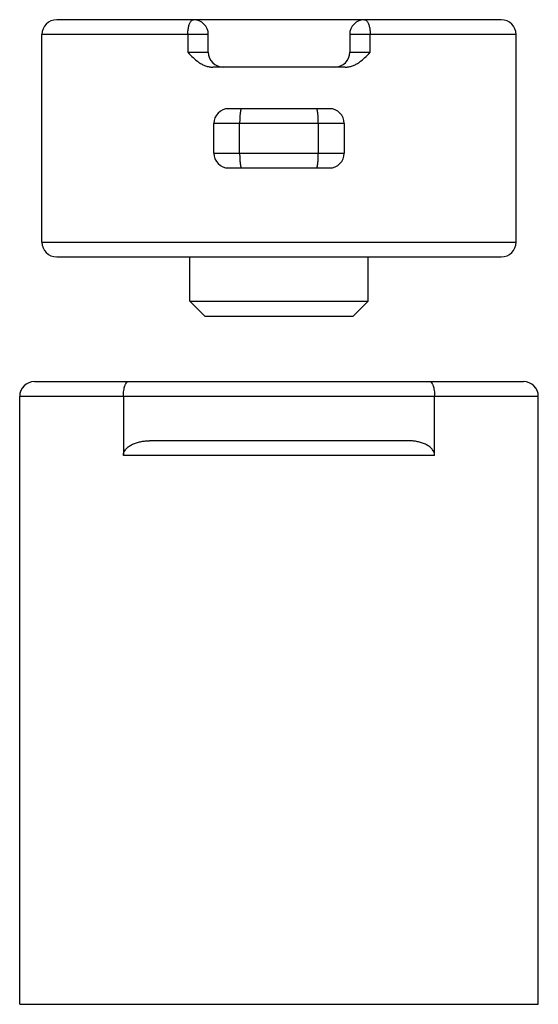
# Model space of a CAD drawing. Header units: millimetres. Extents: x 5 to 22.5, y 2.9 to 36.1.
import ezdxf

# ---------------------------------------------------------------- set-up
doc = ezdxf.new("R2010")
doc.units = ezdxf.units.MM
doc.header["$LTSCALE"] = 2.52587
doc.layers.get('0').update_dxf_attribs({"linetype": 'CONTINUOUS'})

msp = doc.modelspace()

# ---------------------------------------------------------------- linework, layer by layer
at = {"color": 7}
for p, q in [((21.247, 36.069), (6.247, 36.069)), ((5.747, 28.569), (5.747, 35.569)), ((11.362, 35.569), (5.747, 35.569)), ((10.669, 35.569), (10.669, 34.969)), ((11.362, 34.969), (11.362, 35.569)), ((16.132, 35.569), (16.132, 34.969)), ((21.747, 35.569), (16.132, 35.569)), ((16.824, 34.969), (16.824, 35.569)), ((21.747, 28.569), (21.747, 35.569)), ((10.669, 34.969), (11.362, 34.969)), ((16.132, 34.969), (16.824, 34.969)), ((15.98, 34.469), (11.513, 34.469)), ((15.447, 33.069), (12.047, 33.069)), ((11.547, 31.569), (11.547, 32.569)), ((15.947, 32.569), (11.547, 32.569)), ((12.419, 31.569), (12.419, 32.569)), ((15.074, 31.569), (15.074, 32.569)), ((15.947, 32.569), (15.947, 31.569)), ((11.547, 31.569), (15.947, 31.569)), ((12.047, 31.069), (15.447, 31.069)), ((5.747, 28.569), (21.747, 28.569)), ((6.247, 28.069), (21.247, 28.069)), ((10.737, 26.579), (10.737, 28.069)), ((16.757, 26.579), (16.757, 28.069)), ((11.247, 26.069), (10.737, 26.579)), ((10.737, 26.579), (16.757, 26.579)), ((16.247, 26.069), (16.757, 26.579)), ((11.247, 26.069), (16.247, 26.069)), ((5.497, 23.869), (21.997, 23.869)), ((4.997, 2.869), (4.997, 23.369)), ((22.497, 23.369), (4.997, 23.369)), ((8.497, 23.369), (8.497, 21.369)), ((18.997, 21.369), (18.997, 23.369)), ((22.497, 2.869), (22.497, 23.369)), ((18.113, 21.869), (9.381, 21.869)), ((18.997, 21.369), (8.497, 21.369)), ((4.997, 2.869), (22.497, 2.869))]:
    msp.add_line(p, q, dxfattribs=at)
for centre, start, end in [((6.247, 35.569), 90, 180), ((10.862, 35.569), 0, 90), ((16.632, 35.569), 90.0006, 180), ((21.247, 35.569), 0, 90), ((11.862, 34.969), 180, 270), ((15.632, 34.969), 270, 360), ((12.047, 32.569), 90, 180), ((15.447, 32.569), 0, 90), ((12.047, 31.569), 180, 270), ((15.447, 31.569), 270, 360), ((6.247, 28.569), 180, 270), ((21.247, 28.569), 270, 360), ((5.497, 23.369), 90, 180), ((21.997, 23.369), 0, 90)]:
    msp.add_arc(centre, 0.5, start, end, dxfattribs=at)
for points, knots in [([(10.669, 35.569), (10.669, 35.594), (10.671, 35.642), (10.677, 35.713), (10.687, 35.781), (10.7, 35.844), (10.717, 35.902), (10.737, 35.952), (10.76, 35.995), (10.777, 36.019), (10.787, 36.03)], [0, 0, 0, 0, 0.150681, 0.29887, 0.441545, 0.576327, 0.70109, 0.813987, 0.913777, 1, 1, 1, 1]), ([(10.787, 36.03), (10.792, 36.036), (10.804, 36.047), (10.822, 36.06), (10.842, 36.068), (10.855, 36.069), (10.862, 36.069)], [0, 0, 0, 0, 0.286202, 0.543226, 0.777936, 1, 1, 1, 1]), ([(16.632, 36.069), (16.638, 36.069), (16.652, 36.068), (16.672, 36.059), (16.691, 36.046), (16.703, 36.034), (16.708, 36.028)], [0, 0, 0, 0, 0.221034, 0.455234, 0.712565, 1, 1, 1, 1]), ([(16.708, 36.028), (16.718, 36.017), (16.735, 35.993), (16.757, 35.95), (16.777, 35.899), (16.794, 35.842), (16.807, 35.779), (16.817, 35.712), (16.823, 35.641), (16.824, 35.594), (16.824, 35.569)], [0, 0, 0, 0, 0.0868, 0.187018, 0.300151, 0.424948, 0.559587, 0.701973, 0.849768, 1, 1, 1, 1]), ([(10.669, 34.969), (10.728, 34.908), (10.844, 34.787), (11.006, 34.65), (11.149, 34.563), (11.265, 34.511), (11.387, 34.478), (11.471, 34.469), (11.513, 34.469)], [0, 0, 0, 0, 0.250662, 0.500858, 0.625685, 0.750354, 0.875093, 1, 1, 1, 1]), ([(15.98, 34.469), (16.022, 34.469), (16.106, 34.478), (16.228, 34.511), (16.344, 34.562), (16.487, 34.65), (16.649, 34.787), (16.766, 34.908), (16.824, 34.969)], [0, 0, 0, 0, 0.12484, 0.249432, 0.374062, 0.498903, 0.749172, 1, 1, 1, 1]), ([(12.483, 33.069), (12.482, 33.069), (12.479, 33.069), (12.476, 33.067), (12.473, 33.064), (12.47, 33.06), (12.467, 33.054), (12.463, 33.045), (12.458, 33.03), (12.452, 33.009), (12.447, 32.984), (12.442, 32.955), (12.437, 32.922), (12.433, 32.886), (12.428, 32.832), (12.423, 32.758), (12.42, 32.666), (12.419, 32.602), (12.419, 32.569)], [0, 0, 0, 0, 0.006218, 0.013267, 0.021714, 0.031888, 0.043965, 0.058044, 0.092323, 0.134745, 0.185111, 0.243029, 0.308013, 0.379508, 0.456825, 0.626024, 0.809494, 1, 1, 1, 1]), ([(15.074, 32.569), (15.074, 32.602), (15.073, 32.666), (15.07, 32.758), (15.065, 32.832), (15.06, 32.886), (15.056, 32.922), (15.051, 32.955), (15.046, 32.984), (15.041, 33.009), (15.036, 33.03), (15.03, 33.045), (15.026, 33.054), (15.023, 33.06), (15.02, 33.064), (15.017, 33.067), (15.014, 33.069), (15.012, 33.069), (15.01, 33.069)], [0, 0, 0, 0, 0.190481, 0.373882, 0.543047, 0.620369, 0.691867, 0.756863, 0.814807, 0.865191, 0.907636, 0.941937, 0.956022, 0.968104, 0.978281, 0.986731, 0.993781, 1, 1, 1, 1]), ([(12.419, 31.569), (12.419, 31.537), (12.42, 31.473), (12.423, 31.38), (12.428, 31.307), (12.433, 31.253), (12.437, 31.217), (12.442, 31.184), (12.447, 31.155), (12.452, 31.13), (12.458, 31.109), (12.463, 31.094), (12.467, 31.085), (12.47, 31.079), (12.473, 31.075), (12.476, 31.072), (12.479, 31.07), (12.482, 31.069), (12.483, 31.069)], [0, 0, 0, 0, 0.19048, 0.373909, 0.543105, 0.620428, 0.691927, 0.756918, 0.814851, 0.865228, 0.907662, 0.941952, 0.956034, 0.968113, 0.978286, 0.986734, 0.993782, 1, 1, 1, 1]), ([(15.01, 31.069), (15.012, 31.069), (15.014, 31.07), (15.017, 31.072), (15.02, 31.075), (15.023, 31.079), (15.026, 31.085), (15.03, 31.094), (15.036, 31.109), (15.041, 31.13), (15.046, 31.155), (15.051, 31.184), (15.056, 31.217), (15.06, 31.253), (15.065, 31.307), (15.07, 31.38), (15.073, 31.473), (15.074, 31.537), (15.074, 31.569)], [0, 0, 0, 0, 0.006218, 0.013267, 0.021714, 0.031888, 0.043965, 0.058044, 0.092323, 0.134745, 0.185111, 0.243029, 0.308013, 0.379508, 0.456825, 0.626024, 0.809494, 1, 1, 1, 1]), ([(8.497, 23.369), (8.497, 23.403), (8.499, 23.468), (8.508, 23.563), (8.524, 23.649), (8.542, 23.714), (8.559, 23.759), (8.572, 23.788), (8.586, 23.812), (8.601, 23.833), (8.616, 23.849), (8.633, 23.861), (8.649, 23.868), (8.661, 23.869), (8.666, 23.869)], [0, 0, 0, 0, 0.17948, 0.351912, 0.510639, 0.650763, 0.71276, 0.769053, 0.81955, 0.86438, 0.903936, 0.938908, 0.97041, 1, 1, 1, 1]), ([(18.827, 23.869), (18.833, 23.869), (18.844, 23.868), (18.861, 23.861), (18.877, 23.849), (18.892, 23.833), (18.907, 23.812), (18.921, 23.788), (18.934, 23.759), (18.951, 23.714), (18.969, 23.649), (18.985, 23.563), (18.994, 23.468), (18.997, 23.403), (18.997, 23.369)], [0, 0, 0, 0, 0.029589, 0.061087, 0.096055, 0.135608, 0.180437, 0.230938, 0.287234, 0.349237, 0.489375, 0.648116, 0.820537, 1, 1, 1, 1]), ([(8.497, 21.369), (8.497, 21.393), (8.502, 21.439), (8.525, 21.505), (8.561, 21.565), (8.621, 21.636), (8.712, 21.708), (8.836, 21.773), (8.968, 21.818), (9.104, 21.849), (9.242, 21.866), (9.334, 21.869), (9.381, 21.869)], [0, 0, 0, 0, 0.062462, 0.124937, 0.187441, 0.249962, 0.374828, 0.499807, 0.62483, 0.749874, 0.874937, 1, 1, 1, 1]), ([(18.997, 21.369), (18.997, 21.393), (18.991, 21.439), (18.968, 21.505), (18.932, 21.565), (18.873, 21.636), (18.781, 21.708), (18.657, 21.773), (18.526, 21.818), (18.39, 21.849), (18.252, 21.866), (18.159, 21.869), (18.113, 21.869)], [0, 0, 0, 0, 0.062462, 0.124937, 0.187441, 0.249962, 0.374828, 0.499807, 0.62483, 0.749874, 0.874937, 1, 1, 1, 1])]:
    msp.add_open_spline(points, degree=3, knots=knots, dxfattribs=at)

doc.saveas('drawing.dxf')
